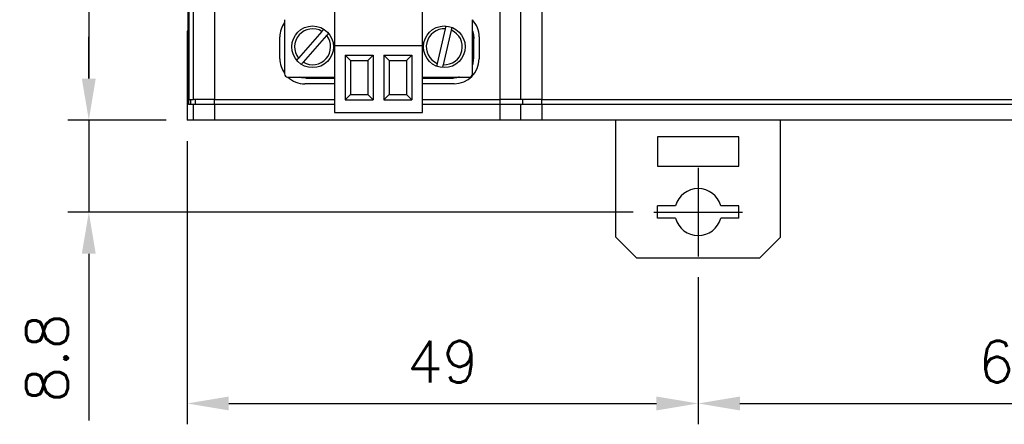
# Model space of a CAD drawing. Header units: millimetres. Extents: x 0 to 594, y 0 to 420.
# Tile 3 of 22: x 98 to 192, y 197 to 236. Entities that reach past the tile are written whole.
import ezdxf

# ---------------------------------------------------------------- set-up
doc = ezdxf.new("R2010")
doc.units = ezdxf.units.MM
doc.header["$PDSIZE"] = -1
doc.linetypes.add('CENTER2', pattern=[28.575, 19.05, -3.175, 3.175, -3.175])
doc.styles.get("Standard").update_dxf_attribs({"font": 'txt.shx', "bigfont": 'whgtxt.shx'})
doc.dimstyles.new('ISO-25', dxfattribs={"dimtxt": 2.5, "dimasz": 2.5, "dimexe": 1.25, "dimexo": 0.625, "dimtad": 1, "dimtxsty": 'Standard', "dimcen": 2.5, "dimadec": 0, "dimazin": 0, "dimtfac": 1, "dimtmove": 0, "dimatfit": 3, "dimfxl": 0, "dimarcsym": 0})

# ---------------------------------------------------------------- blocks, each defined once
blk = doc.blocks.new('*D10')
at = {"color": 8, "lineweight": -2}
for p, q in [((112.038, 278.609), (102.619, 278.609)), ((104.619, 274.609), (104.619, 230.609)), ((112.038, 226.609), (102.619, 226.609))]:
    blk.add_line(p, q, dxfattribs=at)
at = {"color": 8}
for points in [[(103.952, 274.609), (105.285, 274.609), (104.619, 278.609)], [(103.952, 230.609), (105.285, 230.609), (104.619, 226.609)]]:
    blk.add_solid(points, dxfattribs=at)
at = {"layer": 'Defpoints', "color": 0}
for p in [(114.038, 278.609), (104.619, 226.609), (114.038, 226.609)]:
    blk.add_point(p, dxfattribs=at)
at = {"color": 3, "insert": (100.619, 252.609), "char_height": 4, "attachment_point": 5, "rotation": 90}
blk.add_mtext('\\A1;52', dxfattribs=at)
blk = doc.blocks.new('*D11')
at = {"color": 8, "lineweight": -2}
for p, q in [((104.619, 230.609), (104.619, 234.609)), ((112.038, 226.609), (102.619, 226.609)), ((104.619, 226.609), (104.619, 217.809)), ((156.788, 217.809), (102.619, 217.809)), ((104.619, 213.809), (104.619, 197.809))]:
    blk.add_line(p, q, dxfattribs=at)
at = {"color": 8}
for points in [[(103.952, 230.609), (105.285, 230.609), (104.619, 226.609)], [(103.952, 213.809), (105.285, 213.809), (104.619, 217.809)]]:
    blk.add_solid(points, dxfattribs=at)
at = {"layer": 'Defpoints', "color": 0}
for p in [(114.038, 226.609), (104.619, 217.809), (158.788, 217.809)]:
    blk.add_point(p, dxfattribs=at)
at = {"color": 3, "insert": (100.619, 203.809), "char_height": 4, "attachment_point": 5, "rotation": 90}
blk.add_mtext('\\A1;8.8', dxfattribs=at)
blk = doc.blocks.new('*D12')
at = {"color": 8, "lineweight": -2}
for p, q in [((114.038, 224.609), (114.038, 197.449)), ((163.038, 211.559), (163.038, 197.449)), ((118.038, 199.449), (159.038, 199.449))]:
    blk.add_line(p, q, dxfattribs=at)
at = {"color": 8}
for points in [[(118.038, 200.116), (118.038, 198.783), (114.038, 199.449)], [(159.038, 200.116), (159.038, 198.783), (163.038, 199.449)]]:
    blk.add_solid(points, dxfattribs=at)
at = {"layer": 'Defpoints', "color": 0}
for p in [(114.038, 226.609), (163.038, 213.559), (163.038, 199.449)]:
    blk.add_point(p, dxfattribs=at)
at = {"color": 3, "insert": (138.538, 203.449), "char_height": 4, "attachment_point": 5}
blk.add_mtext('\\A1;49', dxfattribs=at)
blk = doc.blocks.new('*D13')
at = {"color": 8, "lineweight": -2}
for p, q in [((163.038, 211.559), (163.038, 197.449)), ((228.738, 211.559), (228.738, 197.449)), ((167.038, 199.449), (224.738, 199.449))]:
    blk.add_line(p, q, dxfattribs=at)
at = {"color": 8}
for points in [[(167.038, 200.116), (167.038, 198.783), (163.038, 199.449)], [(224.738, 200.116), (224.738, 198.783), (228.738, 199.449)]]:
    blk.add_solid(points, dxfattribs=at)
at = {"layer": 'Defpoints', "color": 0}
for p in [(163.038, 213.559), (228.738, 213.559), (228.738, 199.449)]:
    blk.add_point(p, dxfattribs=at)
at = {"color": 3, "insert": (195.888, 203.449), "char_height": 4, "attachment_point": 5}
blk.add_mtext('\\A1;65.7', dxfattribs=at)

msp = doc.modelspace()

# ---------------------------------------------------------------- linework, layer by layer
for p, q in [((114.1741, 277.1087), (114.1741, 228.1086)), ((114.1936, 276.6087), (114.1936, 228.6087)), ((114.6632, 228.6087), (114.6632, 276.6087)), ((116.6617, 276.6087), (116.6617, 228.6087)), ((144.038, 228.6087), (144.038, 276.6087)), ((146.038, 228.6087), (146.038, 276.6087)), ((114.1158, 270.6087), (114.1158, 235.2086)), ((148.038, 244.4587), (148.038, 228.6087)), ((128.183, 237.8587), (128.183, 233.7586)), ((136.593, 233.7586), (136.593, 237.8587)), ((123.378, 236.2586), (123.378, 231.0586)), ((141.398, 231.0586), (141.398, 236.2586)), ((114.1158, 235.2086), (114.038, 235.1388)), ((114.038, 235.1388), (114.038, 226.6087)), ((126.97, 235.1363), (124.734, 232.5757)), ((138.7883, 235.3823), (138.0231, 232.0701)), ((138.6077, 231.935), (139.3729, 235.2472)), ((122.938, 232.5086), (122.938, 234.6087)), ((125.186, 232.181), (127.422, 234.7416)), ((141.398, 234.6653), (141.438, 234.4586)), ((141.438, 234.4586), (141.438, 232.0342)), ((141.538, 234.4586), (141.438, 234.4586)), ((141.538, 232.6587), (141.538, 234.4586)), ((142.038, 234.6087), (142.038, 232.5086)), ((128.183, 233.7586), (128.183, 227.3587)), ((136.593, 233.7586), (128.183, 233.7586)), ((136.593, 227.3587), (136.593, 233.7586)), ((129.183, 232.8586), (129.183, 228.5586)), ((129.183, 232.8586), (131.888, 232.8586)), ((129.712, 232.3297), (129.183, 232.8586)), ((129.712, 232.3297), (129.712, 229.0876)), ((129.712, 232.3297), (131.359, 232.3297)), ((131.359, 232.3297), (131.888, 232.8586)), ((131.359, 232.3297), (131.359, 229.0876)), ((131.888, 232.8586), (131.888, 228.5586)), ((132.888, 232.8586), (132.888, 228.5586)), ((132.888, 232.8586), (135.593, 232.8586)), ((133.417, 232.3297), (132.888, 232.8586)), ((133.417, 232.3297), (135.064, 232.3297)), ((133.417, 232.3297), (133.417, 229.0876)), ((135.064, 232.3297), (135.593, 232.8586)), ((135.064, 232.3297), (135.064, 229.0876)), ((135.593, 232.8586), (135.593, 228.5586)), ((141.438, 232.0342), (141.5087, 232.3176)), ((141.5087, 232.3176), (141.538, 232.6587)), ((141.438, 232.0342), (141.398, 231.9235)), ((123.678, 230.7587), (128.183, 230.7587)), ((125.438, 230.6587), (125.438, 230.7587)), ((125.438, 230.6587), (128.183, 230.6587)), ((136.593, 230.7587), (141.098, 230.7587)), ((136.593, 230.6587), (139.538, 230.6587)), ((128.183, 230.1087), (125.338, 230.1087)), ((139.638, 230.1087), (136.593, 230.1087)), ((114.1936, 228.6087), (114.6632, 228.6087)), ((114.3743, 228.6087), (114.3743, 228.1086)), ((116.6617, 228.6087), (114.6632, 228.6087)), ((114.8631, 228.1086), (114.8631, 228.6087)), ((116.6617, 228.6087), (128.183, 228.6087)), ((116.6617, 228.1086), (116.6617, 228.6087)), ((129.712, 229.0876), (129.183, 228.5586)), ((129.183, 228.5586), (131.888, 228.5586)), ((129.712, 229.0876), (131.359, 229.0876)), ((131.359, 229.0876), (131.888, 228.5586)), ((133.417, 229.0876), (132.888, 228.5586)), ((132.888, 228.5586), (135.593, 228.5586)), ((133.417, 229.0876), (135.064, 229.0876)), ((135.064, 229.0876), (135.593, 228.5586)), ((136.593, 228.6087), (144.038, 228.6087)), ((146.038, 228.6087), (144.038, 228.6087)), ((144.038, 228.1086), (144.038, 228.6087)), ((148.038, 228.6087), (146.038, 228.6087)), ((146.238, 228.1086), (146.238, 228.6087)), ((148.038, 228.6087), (267.112, 228.6087)), ((148.038, 228.1086), (148.038, 228.6087)), ((114.6632, 228.1086), (114.1741, 228.1086)), ((114.6632, 226.6087), (114.6632, 228.1086)), ((116.6617, 228.1086), (114.6632, 228.1086)), ((116.6617, 228.1086), (116.6617, 226.6087)), ((128.183, 228.1086), (116.6617, 228.1086)), ((144.038, 228.1086), (136.593, 228.1086)), ((144.038, 226.6087), (144.038, 228.1086)), ((146.038, 228.1086), (144.038, 228.1086)), ((146.038, 226.6087), (146.038, 228.1086)), ((148.038, 228.1086), (146.038, 228.1086)), ((148.038, 228.1086), (148.038, 226.6087)), ((267.112, 228.1086), (148.038, 228.1086)), ((114.6632, 226.6087), (114.038, 226.6087)), ((116.6617, 226.6087), (114.6632, 226.6087)), ((144.038, 226.6087), (116.6617, 226.6087)), ((128.183, 227.3587), (136.593, 227.3587)), ((146.038, 226.6087), (144.038, 226.6087)), ((148.038, 226.6087), (146.038, 226.6087)), ((267.112, 226.6087), (148.038, 226.6087)), ((155.138, 215.4087), (155.138, 226.6087)), ((170.938, 215.4087), (170.938, 226.6087)), ((166.938, 225.0087), (159.138, 225.0087)), ((159.138, 225.0087), (159.138, 222.2087)), ((166.938, 222.2087), (166.938, 225.0087)), ((159.138, 222.2087), (166.938, 222.2087)), ((159.138, 217.2087), (159.138, 218.4086)), ((160.8695, 218.4086), (159.138, 218.4086)), ((166.938, 218.4086), (165.2065, 218.4086)), ((166.938, 217.2087), (166.938, 218.4086)), ((160.8695, 217.2087), (159.138, 217.2087)), ((166.938, 217.2087), (165.2065, 217.2087)), ((155.138, 215.4087), (157.138, 213.4087)), ((168.938, 213.4087), (170.938, 215.4087)), ((157.138, 213.4087), (168.938, 213.4087))]:
    msp.add_line(p, q)
at = {"color": 1, "linetype": 'CENTER2'}
for p, q in [((163.038, 222.0587), (163.038, 213.5587)), ((158.788, 217.8087), (167.288, 217.8087))]:
    msp.add_line(p, q, dxfattribs=at)
at = {"flags": 128}
for points in [[(141.398, 235.1938), (141.4996, 234.8488), (141.538, 234.4586)], [(125.438, 230.6587), (125.0478, 230.6971), (124.8135, 230.7587)]]:
    msp.add_lwpolyline(points, dxfattribs=at)
for centre in [(126.078, 233.6587), (138.698, 233.6587)]:
    msp.add_circle(centre, 2)
for centre, radius, start, end in [((125.338, 234.6087), 2.4, 144.752493, 180), ((139.638, 234.6087), 2.4, 0, 42.833428), ((126.078, 233.6587), 1.726, 58.880725, 218.861488), ((138.698, 233.6587), 1.726, 87.00086, 246.981623), ((138.698, 233.6587), 1.726, 267.00086, 66.981623), ((126.078, 233.6587), 1.726, 238.880725, 38.861488), ((125.338, 232.5087), 2.4, 180, 215.247507), ((139.638, 232.5087), 2.4, 270, 0), ((123.678, 231.0587), 0.3, 180, 270), ((125.338, 232.5087), 2.4, 226.816578, 270), ((141.098, 231.0587), 0.3, 270, 0), ((163.038, 217.8087), 2.25, 15.46601, 164.53399), ((163.038, 217.8087), 2.25, 195.46601, 344.53399)]:
    msp.add_arc(centre, radius, start, end)
for points, knots in [([(127.1265, 235.3155), (127.1113, 235.2981), (127.0721, 235.2532), (127.015, 235.1877), (126.9777, 235.145), (126.97, 235.1363)], [0, 0, 0, 0, 0.3346048, 0.8640263, 1, 1, 1, 1]), ([(138.8426, 235.6172), (138.8372, 235.5937), (138.8235, 235.5347), (138.8037, 235.4489), (138.7909, 235.3936), (138.7883, 235.3823)], [0, 0, 0, 0, 0.3444024, 0.8660196, 1, 1, 1, 1]), ([(139.3729, 235.2472), (139.3787, 235.2724), (139.3949, 235.3423), (139.4163, 235.4352), (139.428, 235.4855), (139.432, 235.5028)], [0, 0, 0, 0, 0.2694855, 0.7491204, 1, 1, 1, 1]), ([(127.422, 234.7416), (127.4389, 234.761), (127.4861, 234.815), (127.5436, 234.8809), (127.5735, 234.9152), (127.5809, 234.9236)], [0, 0, 0, 0, 0.2974432, 0.8268082, 1, 1, 1, 1]), ([(124.734, 232.5757), (124.7323, 232.5737), (124.7002, 232.5369), (124.6428, 232.4713), (124.5977, 232.4196), (124.578, 232.397)], [0, 0, 0, 0, 0.0313204, 0.5767708, 1, 1, 1, 1]), ([(125.0245, 231.9961), (125.0291, 232.0014), (125.055, 232.0311), (125.1127, 232.0971), (125.1641, 232.156), (125.186, 232.181)], [0, 0, 0, 0, 0.1107003, 0.62078648, 1, 1, 1, 1]), ([(138.0231, 232.0701), (138.0225, 232.0675), (138.0115, 232.0199), (137.9911, 231.9319), (137.9751, 231.8624), (137.9677, 231.8305)], [0, 0, 0, 0, 0.03012315, 0.55485447, 1, 1, 1, 1]), ([(138.5486, 231.6792), (138.5514, 231.6913), (138.5614, 231.7345), (138.5826, 231.8262), (138.6002, 231.9025), (138.6077, 231.935)], [0, 0, 0, 0, 0.1825325, 0.6514389, 1, 1, 1, 1]), ([(140.1625, 230.7587), (140.0983, 230.7397), (139.8956, 230.6799), (139.6847, 230.6588), (139.5409, 230.6587), (139.538, 230.6587)], [0, 0, 0, 0, 0.312306, 0.9860852, 1, 1, 1, 1])]:
    msp.add_open_spline(points, degree=3, knots=knots)

# ---------------------------------------------------------------- dimensions: what is measured, and where the dimension line sits
for base, p1, p2, picture, middle in [((104.6188, 226.6087), (114.038, 278.6087), (114.038, 226.6087), '*D10', (100.6188, 252.6087)), ((104.6188, 217.8087), (114.038, 226.6087), (158.788, 217.8087), '*D11', (100.6188, 203.8087))]:
    dim = msp.add_linear_dim(base=base, p1=p1, p2=p2, angle=90, dimstyle='ISO-25', override={"dimscale": 2, "dimtxt": 2, "dimasz": 2, "dimexe": 1, "dimexo": 1, "dimgap": 1, "dimdec": 3, "dimzin": 9, "dimdsep": 46, "dimcen": 0, "dimclrd": 8, "dimclre": 8, "dimclrt": 3, "dimadec": 3, "dimazin": 2, "dimtdec": 3, "dimfxl": 0.6, "dimtolj": 1, "dimtzin": 1, "dimarcsym": 1})
    dim.commit()
    dim.dimension.update_dxf_attribs({"geometry": picture, "text_midpoint": middle})
for base, p1, p2, picture, middle in [((163.038, 199.4492), (114.038, 226.6087), (163.038, 213.5587), '*D12', (138.538, 203.4492)), ((228.738, 199.4492), (163.038, 213.5587), (228.738, 213.5587), '*D13', (195.888, 203.4492))]:
    dim = msp.add_linear_dim(base=base, p1=p1, p2=p2, dimstyle='ISO-25', override={"dimscale": 2, "dimtxt": 2, "dimasz": 2, "dimexe": 1, "dimexo": 1, "dimgap": 1, "dimdec": 3, "dimzin": 9, "dimdsep": 46, "dimcen": 0, "dimclrd": 8, "dimclre": 8, "dimclrt": 3, "dimadec": 3, "dimazin": 2, "dimtdec": 3, "dimfxl": 0.6, "dimtolj": 1, "dimtzin": 1, "dimarcsym": 1})
    dim.commit()
    dim.dimension.update_dxf_attribs({"geometry": picture, "text_midpoint": middle})

doc.saveas('drawing.dxf')
